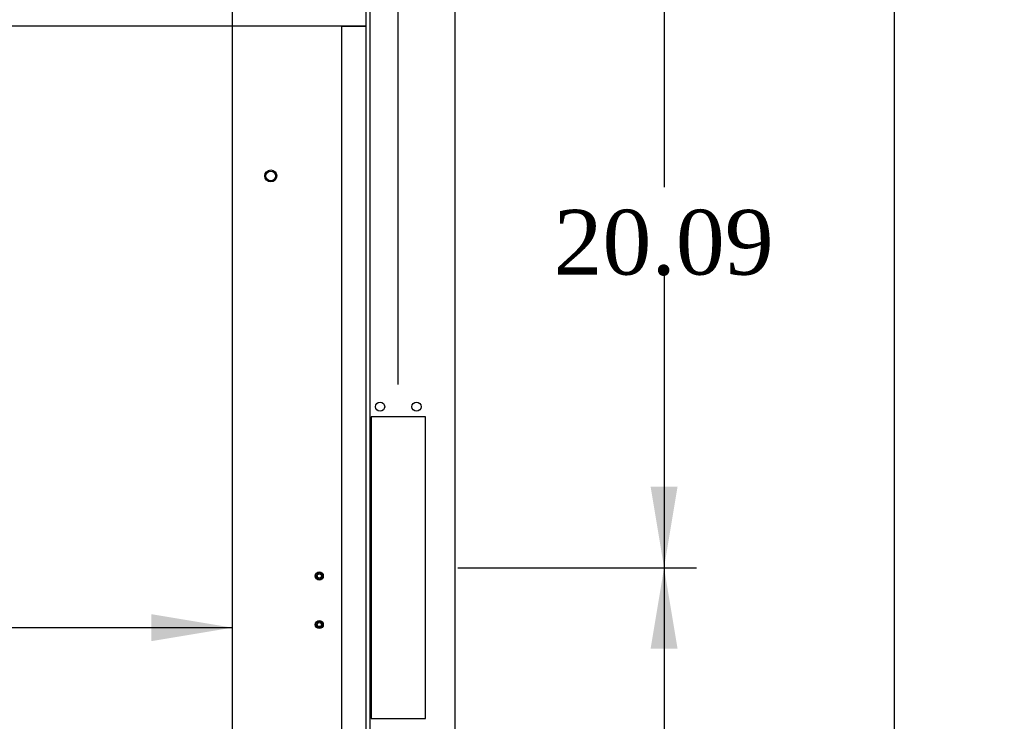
# Model space of a CAD drawing. Header units: inches. Extents: x 2 to 538, y -2 to 358.
# Tile 56 of 121: x 178 to 208, y 197 to 219. Entities that reach past the tile are written whole.
import ezdxf
from ezdxf.enums import TextEntityAlignment as Align
from ezdxf.lldxf.tags import DXFTag

# ---------------------------------------------------------------- set-up
doc = ezdxf.new("R2010")
doc.units = ezdxf.units.IN
doc.header["$MEASUREMENT"] = 0
for name, color, linetype in [('COM54274-3', 7, 'Continuous'), ('COM71137-8', 7, 'Continuous'), ('Default', 7, 'Continuous'), ('DV1_Default', 7, 'Continuous'), ('GSK11033', 7, 'Continuous'), ('STD26020', 7, 'Continuous'), ('STD26265', 7, 'Continuous')]:
    doc.layers.add(name, color=color, linetype=linetype)
doc.styles.add('SEACAD_Times_New_Roman', font='times.ttf')
tags = doc.linetypes.add('HIDDEN2', pattern=[0.1875, 0.125, -0.0625]).pattern_tags.tags
tags[6:7] = [DXFTag(74, 4), DXFTag(75, 0), DXFTag(340, '0'), DXFTag(46, 0.0), DXFTag(50, 0.0), DXFTag(44, 0.0), DXFTag(45, 0.0)]
tags[4:5] = [DXFTag(74, 4), DXFTag(75, 0), DXFTag(340, '0'), DXFTag(46, 0.0), DXFTag(50, 0.0), DXFTag(44, 0.0), DXFTag(45, 0.0)]
doc.dimstyles.new('HAMMOND_(STH_-_540x360)', dxfattribs={"dimtxt": 2, "dimasz": 2.5, "dimexe": 1, "dimexo": 1, "dimgap": 0.5, "dimtad": 0, "dimtih": 1, "dimtoh": 1, "dimzin": 0, "dimdsep": 46, "dimtxsty": 'SEACAD_Times_New_Roman', "dimblk1": '_SE_FILLED', "dimblk2": '_SE_FILLED', "dimsah": 1, "dimcen": 1, "dimadec": 0, "dimazin": 0, "dimtfac": 0.8, "dimtofl": 0, "dimtmove": 1, "dimatfit": 3, "dimfxl": 1, "dimtolj": 1, "dimtzin": 0, "dimarcsym": 0})

# ---------------------------------------------------------------- blocks, each defined once
blk = doc.blocks.new('SE')
at = {"layer": 'COM54274-3', "color": 7, "linetype": 'Continuous'}
for p, q in [((191.508, 221.928), (191.508, 144.755)), ((190.605, 206.617), (188.918, 206.617)), ((188.918, 206.617), (188.918, 197.305)), ((190.605, 197.305), (190.605, 206.617)), ((188.918, 197.305), (190.605, 197.305))]:
    blk.add_line(p, q, dxfattribs=at)
for centre in [(189.199, 206.929), (190.324, 206.929)]:
    blk.add_circle(centre, 0.141, dxfattribs=at)
at = {"layer": 'COM71137-8', "color": 7, "linetype": 'Continuous'}
blk.add_line((188.882, 219.428), (188.882, 144.554), dxfattribs=at)
at = {"layer": 'DV1_Default', "color": 7, "linetype": 'HIDDEN2'}
blk.add_line((184.632, 219.553), (184.632, 183.887), dxfattribs=at)
at = {"layer": 'GSK11033', "color": 7, "linetype": 'HIDDEN2'}
for p, q in [((188.757, 219.429), (188.757, 218.679)), ((188.757, 218.679), (152.506, 218.679)), ((188.007, 218.679), (188.757, 218.679)), ((188.007, 218.679), (188.007, 145.304)), ((188.757, 218.679), (188.757, 145.304))]:
    blk.add_line(p, q, dxfattribs=at)
at = {"layer": 'STD26020', "color": 7, "linetype": 'HIDDEN2'}
for centre, radius in [((187.32, 201.704), 0.125), ((187.32, 201.704), 0.094), ((187.32, 201.704), 0.064), ((187.32, 200.204), 0.125), ((187.32, 200.204), 0.094), ((187.32, 200.204), 0.064)]:
    blk.add_circle(centre, radius, dxfattribs=at)
at = {"layer": 'STD26265', "color": 7, "linetype": 'HIDDEN2'}
for radius in [0.185, 0.15]:
    blk.add_circle((185.822, 214.054), radius, dxfattribs=at)
blk = doc.blocks.new('DMBLK4804')
at = {"layer": 'Default', "linetype": 'Continuous'}
for points in [[(205.494, 219.553), (205.077, 222.053), (204.661, 219.553)], [(205.494, 140.428), (204.661, 140.428), (205.077, 137.928)]]:
    blk.add_hatch(color=7, dxfattribs=at).paths.add_polyline_path(points)
at = {"layer": 'Default', "color": 7, "linetype": 'Continuous'}
for p, q in [((189.556, 222.053), (206.077, 222.053)), ((205.077, 222.053), (205.077, 181.691)), ((205.077, 178.991), (205.077, 137.928)), ((192.383, 137.928), (206.077, 137.928))]:
    blk.add_line(p, q, dxfattribs=at)
at = {"layer": 'Default', "color": 7, "linetype": 'Continuous', "style": 'SEACAD_Times_New_Roman'}
blk.add_text('84.13', height=2, dxfattribs=at).set_placement((201.665, 180.991), align=Align.TOP_LEFT)
blk = doc.blocks.new('_SE_FILLED')
at = {"color": 0}
blk.add_line((0, 0), (-1, 0), dxfattribs=at)
blk.add_solid([(0, 0), (-1, -0.1665), (-1, 0.1665), (0, 0)], dxfattribs=at)
blk = doc.blocks.new('DMBLK4805')
at = {"layer": 'Default', "linetype": 'Continuous'}
for points in [[(198.388, 219.553), (197.971, 222.053), (197.555, 219.553)], [(198.388, 204.461), (197.555, 204.461), (197.971, 201.961)]]:
    blk.add_hatch(color=7, dxfattribs=at).paths.add_polyline_path(points)
at = {"layer": 'Default', "color": 7, "linetype": 'Continuous'}
for p, q in [((189.556, 222.053), (198.971, 222.053)), ((197.971, 222.053), (197.971, 213.707)), ((197.971, 211.007), (197.971, 201.961)), ((191.605, 201.961), (198.971, 201.961))]:
    blk.add_line(p, q, dxfattribs=at)
at = {"layer": 'Default', "color": 7, "linetype": 'Continuous', "style": 'SEACAD_Times_New_Roman'}
blk.add_text('20.09', height=2, dxfattribs=at).set_placement((194.559, 213.007), align=Align.TOP_LEFT)
blk = doc.blocks.new('DMBLK4806')
at = {"layer": 'Default', "linetype": 'Continuous'}
for points in [[(187.262, 229.759), (187.262, 228.926), (189.762, 229.342)], [(194.008, 229.759), (191.508, 229.342), (194.008, 228.926)]]:
    blk.add_hatch(color=7, dxfattribs=at).paths.add_polyline_path(points)
at = {"layer": 'Default', "color": 7, "linetype": 'Continuous'}
for p, q in [((189.762, 207.617), (189.762, 230.342)), ((191.508, 222.928), (191.508, 230.342)), ((189.762, 229.342), (184.762, 229.342)), ((194.153, 229.342), (191.508, 229.342)), ((194.153, 229.342), (195.153, 229.342))]:
    blk.add_line(p, q, dxfattribs=at)
at = {"layer": 'Default', "color": 7, "linetype": 'Continuous', "style": 'SEACAD_Times_New_Roman'}
blk.add_text('1.75', height=2, dxfattribs=at).set_placement((195.853, 230.342), align=Align.TOP_LEFT)
blk = doc.blocks.new('DMBLK4830')
at = {"layer": 'Default', "linetype": 'Continuous'}
for points in [[(198.388, 199.461), (197.971, 201.961), (197.555, 199.461)], [(198.388, 184.491), (197.555, 184.491), (197.971, 181.991)]]:
    blk.add_hatch(color=7, dxfattribs=at).paths.add_polyline_path(points)
at = {"layer": 'Default', "color": 7, "linetype": 'Continuous'}
for p, q in [((191.605, 201.961), (198.971, 201.961)), ((197.971, 201.961), (197.971, 193.676)), ((197.971, 190.976), (197.971, 181.991)), ((186.847, 181.991), (198.971, 181.991))]:
    blk.add_line(p, q, dxfattribs=at)
at = {"layer": 'Default', "color": 7, "linetype": 'Continuous', "style": 'SEACAD_Times_New_Roman'}
blk.add_text('19.97', height=2, dxfattribs=at).set_placement((194.559, 192.976), align=Align.TOP_LEFT)
blk = doc.blocks.new('DMBLK4834')
at = {"layer": 'Default', "linetype": 'Continuous'}
for points in [[(155.757, 200.526), (153.257, 200.109), (155.757, 199.692)], [(182.132, 200.526), (182.132, 199.692), (184.632, 200.109)]]:
    blk.add_hatch(color=7, dxfattribs=at).paths.add_polyline_path(points)
at = {"layer": 'Default', "color": 7, "linetype": 'Continuous'}
for p, q in [((164.833, 200.109), (153.257, 200.109)), ((184.632, 200.109), (173.057, 200.109))]:
    blk.add_line(p, q, dxfattribs=at)
at = {"layer": 'Default', "color": 7, "linetype": 'Continuous', "style": 'SEACAD_Times_New_Roman'}
for s, p in [('31.38', (165.533, 201.109)), ('TYP', (166.149, 198.109))]:
    blk.add_text(s, height=2, dxfattribs=at).set_placement(p, align=Align.TOP_LEFT)

msp = doc.modelspace()

# ---------------------------------------------------------------- block references
at = {"layer": 'Default'}
msp.add_blockref('SE', (0, 0), dxfattribs=at)

# ---------------------------------------------------------------- dimensions: what is measured, and where the dimension line sits
at = {"layer": 'Default', "color": 7, "linetype": 'Continuous'}
dim = msp.add_linear_dim(base=(189.762, 229.342), p1=(191.508, 221.928), p2=(189.762, 206.617), text='\\A1;<>', dimstyle='HAMMOND_(STH_-_540x360)', dxfattribs=at)
dim.commit()
dim.dimension.update_dxf_attribs({"geometry": 'DMBLK4806', "text_midpoint": (195.153, 229.342), "dimtype": 160})
for base, p1, p2, picture, middle in [((205.077304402, 137.928317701), (188.556388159, 222.053317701), (191.383388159, 137.928317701), 'DMBLK4804', (205.077304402, 179.99081737)), ((197.971, 201.961), (188.556, 222.053), (190.605, 201.961), 'DMBLK4805', (197.971, 212.007)), ((197.971, 181.991), (190.605, 201.961), (185.847, 181.991), 'DMBLK4830', (197.971, 191.976))]:
    dim = msp.add_linear_dim(base=base, p1=p1, p2=p2, angle=90, text='\\A1;<>', dimstyle='HAMMOND_(STH_-_540x360)', override={"dimtmove": 0}, dxfattribs=at)
    dim.commit()
    dim.dimension.update_dxf_attribs({"geometry": picture, "text_midpoint": middle, "dimtype": 160})
dim = msp.add_linear_dim(base=(153.25738816, 200.108869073), p1=(184.63238816, 183.886511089), p2=(153.25738816, 218.678511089), text='\\A1;<>\\PTYP', dimstyle='HAMMOND_(STH_-_540x360)', override={"dimtmove": 0}, dxfattribs=at)
dim.commit()
dim.dimension.update_dxf_attribs({"geometry": 'DMBLK4834', "text_midpoint": (168.944887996, 200.108869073), "dimtype": 160})

doc.saveas('drawing.dxf')
